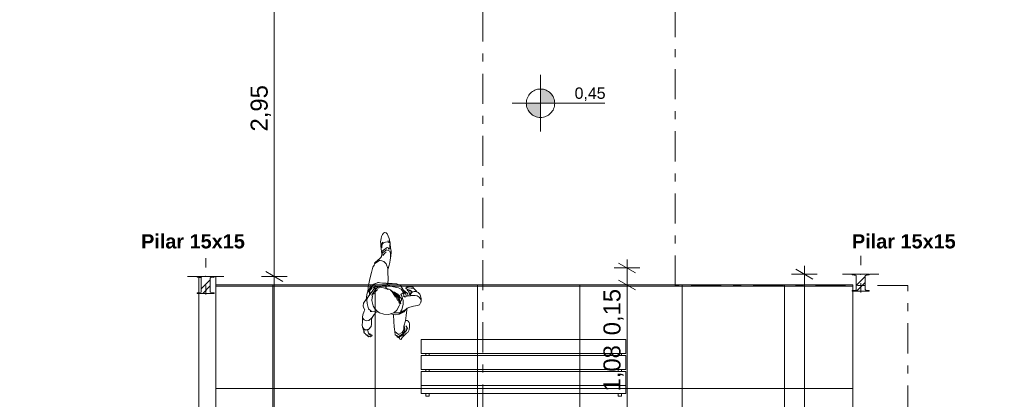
# Model space of a CAD drawing. Header units: millimetres. Extents: x -589 to 841, y -447 to 987.
# Tile 7 of 25: x 243 to 416, y 344 to 411. Entities that reach past the tile are written whole.
import ezdxf
from ezdxf.xclip import XClip

# ---------------------------------------------------------------- set-up
doc = ezdxf.new("R2010")
doc.units = ezdxf.units.MM
doc.header["$MEASUREMENT"] = 0
doc.header["$XCLIPFRAME"] = 0
doc.linetypes.add('Tracejado Duplo', pattern=[10.936111, 5.291667, -2.116667, 1.411111, -2.116667])
doc.linetypes.add('Wipeout_Contour', pattern=[1000, 0, -1000])
for name, color, linetype in [('Anotação - Geral.2D', 7, 'Continuous'), ('Cotas - Geral.2D', 7, 'Continuous'), ('Desenho 2D - Geral.2D', 7, 'Continuous'), ('Interior - Mobiliário .ARQ', 7, 'Continuous'), ('Laje.ARQ', 7, 'Continuous'), ('Marcador - Cortes e Elevações.2D', 7, 'Continuous'), ('Parede.ARQ', 7, 'Continuous'), ('Pilar.ARQ', 7, 'Continuous')]:
    doc.layers.add(name, color=color, linetype=linetype)
doc.styles.add('GENERATED_STYLE_1', font='txt')
doc.styles.add('GENERATED_STYLE_2', font='txt')
pattern_1 = [(45, (-612.9804, 435.6334), (-1.5909903, 1.5909903), []), (45, (-613.5108, 436.1638), (-1.5909903, 1.5909903), [])]

# ---------------------------------------------------------------- blocks, each defined once
blk = doc.blocks.new('Desenho_1_1', base_point=(-612.98, 435.63))
at = {"layer": 'Cotas - Geral.2D', "linetype": 'Continuous', "lineweight": 0}
for points in [[(334.12, 395.86), (336.62, 395.86), (336.43, 396.82), (335.89, 397.63), (335.08, 398.17), (334.12, 398.36)], [(334.12, 395.86), (331.62, 395.86), (331.81, 394.91), (332.35, 394.1), (333.17, 393.55), (334.12, 393.36)]]:
    blk.add_hatch(color=7, dxfattribs=at).paths.add_polyline_path(points)
at = {"layer": 'Laje.ARQ', "linetype": 'Continuous', "lineweight": 0}
h = blk.add_hatch(dxfattribs=at)
h.set_pattern_fill('Grelha_90x90_0001', color=83, style=0, pattern_type=2)
h.set_pattern_definition([(0, (-612.98, 435.633), (0, 18), []), (90, (-612.98, 435.633), (-18, 0), [])])
h.paths.add_polyline_path([(277.05, 363.88), (277.05, 110.36), (297.05, 110.36), (366.05, 110.36), (389.07, 110.36), (389.07, 219.36), (389.07, 270.36), (389.07, 339.36), (389.07, 363.88)])
h.paths.add_polyline_path([(297.05, 339.36), (366.05, 339.36), (366.05, 270.36), (297.05, 270.36)], flags=0)
h.paths.add_polyline_path([(366.05, 147.36), (297.05, 147.36), (297.05, 219.36), (366.05, 219.36)], flags=0)
at = {"layer": 'Cotas - Geral.2D', "color": 7, "linetype": 'Continuous', "lineweight": 0}
for p, q in [((287.3, 365.38), (287.3, 424.38)), ((334.12, 390.86), (334.12, 400.86)), ((329.12, 395.86), (345.44, 395.86)), ((350.84, 366.01), (347.84, 367.74)), ((349.34, 366.88), (349.34, 368.34)), ((380.53, 365.78), (380.53, 367.24)), ((289.55, 365.38), (285.05, 365.38)), ((285.8, 366.24), (288.8, 364.51)), ((287.3, 306.38), (287.3, 365.38)), ((351.59, 366.88), (347.09, 366.88)), ((349.34, 363.88), (349.34, 366.88)), ((382.78, 365.78), (378.28, 365.78)), ((382.03, 364.91), (379.03, 366.64)), ((380.53, 289.78), (380.53, 365.78)), ((351.59, 363.88), (347.09, 363.88)), ((347.84, 364.74), (350.84, 363.01)), ((349.34, 342.36), (349.34, 363.88))]:
    blk.add_line(p, q, dxfattribs=at)
blk.add_circle((334.12, 395.86), 2.5, dxfattribs=at)
at = {"layer": 'Interior - Mobiliário .ARQ', "color": 7, "linetype": 'Continuous', "lineweight": 0}
for p, q in [((306.17, 372.41), (306.08, 372.04)), ((306.21, 372.54), (306.17, 372.41)), ((306.34, 372.78), (306.21, 372.54)), ((306.52, 373.02), (306.34, 372.78)), ((306.69, 373.11), (306.52, 373.02)), ((306.99, 373.03), (306.69, 373.11)), ((307.16, 372.85), (306.99, 373.03)), ((307.53, 372.04), (307.16, 372.85)), ((306.08, 372.04), (306.01, 371.49)), ((306.01, 371.49), (306.02, 371.1)), ((306.02, 371.1), (306.04, 370.72)), ((306.04, 370.72), (306.1, 370.22)), ((306.28, 371.31), (306.19, 371.12)), ((306.2, 370.44), (306.19, 371.12)), ((306.26, 370.94), (306.2, 370.7)), ((306.33, 371.12), (306.26, 370.94)), ((306.41, 371.42), (306.28, 371.31)), ((306.53, 371.31), (306.33, 371.12)), ((306.84, 371.44), (306.53, 371.31)), ((307.22, 371.47), (306.84, 371.44)), ((307.55, 371.27), (307.22, 371.47)), ((307.44, 371.56), (307.28, 371.63)), ((307.55, 371.27), (307.44, 371.56)), ((307.59, 371.74), (307.53, 372.04)), ((307.65, 371.47), (307.59, 371.74)), ((307.6, 371.01), (307.59, 370.86)), ((307.64, 370.35), (307.6, 371.01)), ((307.66, 371.34), (307.65, 371.47)), ((307.7, 371.08), (307.66, 371.34)), ((307.74, 370.49), (307.7, 371.08)), ((306.16, 368.88), (305.97, 368.68)), ((306.1, 370.22), (306.16, 369.77)), ((306.24, 369.3), (306.15, 368.8)), ((306.16, 369.77), (306.24, 369.29)), ((306.24, 369.29), (306.16, 368.88)), ((306.25, 369.18), (306.19, 369.68)), ((306.26, 369.14), (306.19, 369.68)), ((306.21, 369.03), (306.2, 368.98)), ((306.21, 369.03), (306.2, 368.98)), ((306.3, 369.81), (306.22, 369.17)), ((306.3, 369.81), (306.23, 369.22)), ((306.26, 369.14), (306.23, 369.35)), ((306.24, 369.17), (306.23, 369.22)), ((306.24, 369.17), (306.23, 369.22)), ((306.24, 369.17), (306.23, 369.22)), ((306.31, 369.54), (306.24, 369.3)), ((306.26, 369.28), (306.24, 369.18)), ((306.31, 369.54), (306.28, 369.39)), ((307.16, 370.45), (306.3, 369.81)), ((307.03, 370.08), (306.31, 369.54)), ((306.56, 369.22), (306.4, 369.08)), ((306.81, 369.54), (306.53, 369.25)), ((306.95, 369.68), (306.81, 369.54)), ((306.95, 369.68), (306.88, 369.6)), ((307.62, 369.84), (307.03, 370.08)), ((307.77, 370.23), (307.16, 370.45)), ((307.42, 370.24), (307.31, 370.23)), ((307.51, 370.15), (307.42, 370.24)), ((307.76, 369.45), (307.62, 369.84)), ((307.64, 370.35), (307.64, 370.3)), ((307.69, 368.3), (307.82, 368.96)), ((307.74, 370.24), (307.74, 370.49)), ((307.77, 370.23), (307.74, 370.24)), ((307.76, 368.84), (307.74, 368.67)), ((307.76, 368.84), (307.75, 368.79)), ((307.76, 369.45), (307.76, 368.84)), ((307.86, 369.69), (307.77, 370.23)), ((307.82, 368.96), (307.86, 369.69)), ((304.86, 367.36), (304.66, 367)), ((304.86, 367.36), (304.81, 367.18)), ((304.94, 367.61), (304.86, 367.36)), ((304.92, 367.45), (304.86, 367.36)), ((304.92, 367.45), (304.9, 367.4)), ((305.89, 368.25), (304.94, 367.61)), ((305.01, 367.81), (304.94, 367.61)), ((305.14, 367.93), (305.01, 367.81)), ((305.45, 368.19), (305.14, 367.93)), ((305.97, 368.68), (305.45, 368.19)), ((306.57, 368.04), (305.89, 368.25)), ((306.98, 367.61), (306.57, 368.04)), ((307.28, 366.76), (306.98, 367.61)), ((307.29, 366.63), (307.5, 367.34)), ((307.5, 367.34), (307.6, 367.85)), ((307.6, 367.85), (307.69, 368.3)), ((307.74, 368.69), (307.73, 368.64)), ((304.4, 366.06), (304.12, 364.95)), ((304.66, 367), (304.4, 366.06)), ((307.28, 366.76), (307.27, 366.71)), ((307.3, 366.14), (307.29, 366.63)), ((307.33, 364.9), (307.3, 366.14)), ((303.83, 363.61), (303.79, 363.18)), ((303.97, 364.35), (303.83, 363.61)), ((304.12, 364.95), (303.97, 364.35)), ((304.28, 363.85), (303.98, 363.11)), ((304.86, 364.01), (304.23, 363.34)), ((305.09, 364.15), (304.28, 363.85)), ((305.55, 364.29), (304.86, 364.01)), ((305.51, 363.64), (305.06, 363.58)), ((305.24, 364.2), (305.19, 364.19)), ((305.61, 363.66), (305.38, 363.44)), ((305.52, 364.31), (305.48, 364.29)), ((306.31, 364.22), (305.55, 364.29)), ((305.65, 363.65), (305.61, 363.66)), ((305.88, 364.28), (305.62, 364.32)), ((305.72, 363.62), (305.65, 363.65)), ((305.78, 363.65), (305.73, 363.64)), ((305.84, 363.6), (305.78, 363.65)), ((305.96, 363.7), (305.81, 363.68)), ((306.84, 363.82), (305.96, 363.7)), ((306.97, 364.2), (306.31, 364.22)), ((306.91, 363.7), (306.84, 363.82)), ((306.91, 363.7), (306.91, 363.54)), ((307.1, 363.74), (306.93, 363.55)), ((307.08, 364.13), (306.97, 364.2)), ((307.15, 364.09), (307.08, 364.13)), ((307.11, 364), (307.1, 364.01)), ((307.22, 364), (307.1, 364.01)), ((307.29, 363.67), (307.1, 363.74)), ((307.26, 364.12), (307.21, 364)), ((307.26, 364.12), (307.22, 364)), ((307.26, 364.12), (307.22, 364)), ((307.26, 364.12), (307.24, 364.09)), ((307.4, 364.17), (307.26, 364.12)), ((307.27, 364.13), (307.33, 364.9)), ((307.29, 364.23), (307.27, 364.13)), ((308.06, 364.13), (307.27, 364.13)), ((307.37, 363.79), (307.29, 363.67)), ((308.24, 363.57), (307.37, 363.79)), ((308.83, 364.1), (308.06, 364.13)), ((309.47, 363.76), (308.83, 364.1)), ((309.99, 363.02), (309.47, 363.76)), ((311, 363.63), (310.65, 363.53)), ((311.65, 363.5), (311, 363.63)), ((303.62, 362.41), (303.54, 361.8)), ((303.92, 361.99), (303.6, 361.26)), ((303.92, 361.99), (303.61, 361.57)), ((303.78, 362.79), (303.62, 362.41)), ((304.23, 363.34), (303.73, 362.73)), ((303.96, 362.72), (303.73, 362.73)), ((303.79, 363.18), (303.78, 362.79)), ((304.52, 362.73), (303.92, 361.99)), ((304.02, 362.06), (303.92, 361.99)), ((304.46, 363.31), (303.96, 362.72)), ((304.06, 362.63), (303.96, 362.72)), ((304.07, 362.2), (303.96, 362.72)), ((304.22, 362.43), (303.96, 362.72)), ((305.06, 363.58), (304.46, 363.31)), ((304.6, 362.27), (304.46, 362.06)), ((304.6, 361.87), (304.46, 362.06)), ((305.06, 363.58), (304.52, 362.73)), ((304.81, 362.69), (304.57, 362.3)), ((304.62, 362.25), (304.57, 362.3)), ((304.66, 361.97), (304.6, 361.87)), ((304.72, 362.41), (304.62, 362.25)), ((304.87, 362.72), (304.68, 362.32)), ((304.79, 362.24), (304.68, 362.32)), ((304.85, 362.45), (304.79, 362.24)), ((305, 363), (304.81, 362.69)), ((305.05, 362.95), (304.87, 362.72)), ((305.06, 363.58), (304.93, 363.33)), ((305.05, 362.66), (304.96, 362.57)), ((305.02, 362.61), (304.96, 362.57)), ((305.38, 363.44), (305, 363)), ((305.27, 363.24), (305.05, 362.95)), ((305.13, 362.76), (305.05, 362.66)), ((305.25, 362.9), (305.13, 362.76)), ((305.47, 363), (305.25, 362.9)), ((305.38, 363.31), (305.27, 363.24)), ((305.51, 363.37), (305.38, 363.31)), ((305.54, 363.03), (305.47, 363)), ((305.54, 363.03), (305.49, 363)), ((305.74, 363.36), (305.51, 363.37)), ((305.74, 363.36), (305.57, 363.34)), ((305.83, 363.52), (305.81, 363.54)), ((306.07, 363.46), (305.81, 363.54)), ((305.92, 363.49), (305.83, 363.52)), ((306.1, 363.48), (305.83, 363.52)), ((306.07, 363.46), (305.83, 363.52)), ((305.92, 363.49), (305.84, 363.6)), ((306.52, 363.37), (306.1, 363.48)), ((306.68, 363.32), (306.52, 363.37)), ((306.8, 363.3), (306.68, 363.32)), ((306.89, 363.38), (306.8, 363.3)), ((306.89, 363.38), (306.8, 363.3)), ((306.87, 363.36), (306.8, 363.3)), ((306.99, 363.24), (306.8, 363.3)), ((306.89, 363.38), (306.87, 363.36)), ((306.95, 363.38), (306.89, 363.38)), ((306.93, 363.55), (306.91, 363.54)), ((306.95, 363.44), (306.93, 363.55)), ((306.98, 363.23), (306.93, 363.23)), ((307, 363.37), (306.95, 363.38)), ((307.14, 363.21), (306.99, 363.24)), ((307.03, 363.35), (307, 363.37)), ((307.09, 363.28), (307.03, 363.35)), ((307.14, 363.2), (307.09, 363.28)), ((307.14, 363.21), (307.09, 363.21)), ((307.16, 363.19), (307.1, 363.21)), ((307.21, 363.17), (307.1, 363.21)), ((307.21, 363.17), (307.14, 363.21)), ((307.43, 363.14), (307.16, 363.19)), ((307.21, 363.17), (307.16, 363.19)), ((307.23, 363.15), (307.16, 363.19)), ((307.26, 363.13), (307.21, 363.17)), ((307.27, 363.11), (307.23, 363.15)), ((307.43, 363.14), (307.24, 363.16)), ((307.49, 363.15), (307.24, 363.16)), ((307.27, 363.11), (307.26, 363.13)), ((307.72, 363.01), (307.49, 363.15)), ((308.05, 362.66), (307.72, 363.01)), ((308.04, 362.79), (307.73, 362.98)), ((308.03, 362.67), (307.73, 362.98)), ((308.65, 361.97), (308.03, 362.75)), ((308.64, 362.07), (308.03, 362.75)), ((308.6, 361.72), (308.03, 362.67)), ((308.67, 361.96), (308.04, 362.79)), ((308.6, 361.72), (308.05, 362.66)), ((308.17, 362.7), (308.07, 362.73)), ((308.77, 362.24), (308.17, 362.7)), ((308.44, 362.6), (308.23, 362.63)), ((309.12, 363.36), (308.24, 363.57)), ((308.64, 362.07), (308.32, 362.41)), ((308.86, 362.33), (308.44, 362.6)), ((308.74, 362.26), (308.49, 362.41)), ((308.96, 361.16), (308.65, 361.97)), ((308.96, 361.16), (308.67, 361.96)), ((309.16, 361.29), (308.74, 362.26)), ((309.2, 361.25), (308.77, 362.24)), ((308.99, 362.34), (308.85, 362.34)), ((309.27, 361.62), (308.86, 362.33)), ((309.16, 361.99), (308.95, 362.15)), ((309.19, 362.07), (308.96, 362.19)), ((309.06, 362.25), (308.99, 362.34)), ((309.15, 362.09), (309.06, 362.25)), ((309.16, 361.99), (309.06, 362.06)), ((309.16, 361.99), (309.06, 362.05)), ((309.62, 363.12), (309.12, 363.36)), ((309.35, 361.81), (309.16, 361.99)), ((309.31, 361.95), (309.19, 362.07)), ((309.44, 361.71), (309.31, 361.95)), ((310.05, 362.54), (309.55, 362.23)), ((309.74, 361.89), (309.55, 362.23)), ((310.05, 362.54), (309.62, 363.12)), ((309.97, 361.14), (309.74, 361.89)), ((310.05, 362.54), (309.95, 362.49)), ((310.08, 362.89), (309.99, 363.02)), ((310.37, 362.41), (309.99, 363.02)), ((310.1, 361.83), (310, 361.9)), ((310.37, 362.41), (310.05, 362.54)), ((310.1, 361.83), (310.05, 362.54)), ((310.61, 362.51), (310.08, 362.89)), ((310.29, 361.75), (310.09, 361.88)), ((310.42, 361.78), (310.11, 361.89)), ((310.37, 362.41), (310.12, 362.31)), ((310.37, 362.41), (310.12, 362.31)), ((310.42, 361.78), (310.12, 361.9)), ((310.49, 362.03), (310.37, 362.41)), ((310.46, 363.38), (310.45, 363.33)), ((310.45, 363.33), (310.71, 363.11)), ((310.57, 363.45), (310.46, 363.38)), ((310.49, 361.83), (310.49, 362.03)), ((311.31, 362), (310.49, 361.93)), ((310.69, 361.94), (310.49, 361.95)), ((310.69, 361.94), (310.49, 361.93)), ((310.52, 362), (310.51, 362.05)), ((310.63, 363.44), (310.57, 363.45)), ((310.65, 363.53), (310.6, 363.5)), ((310.6, 363.5), (310.63, 363.44)), ((310.71, 362.39), (310.61, 362.51)), ((310.89, 363.38), (310.62, 363.45)), ((310.71, 363), (310.69, 362.97)), ((310.69, 362.97), (310.75, 362.85)), ((310.71, 363.11), (310.82, 363.07)), ((310.82, 363.07), (310.71, 363)), ((310.79, 362.17), (310.71, 362.39)), ((310.75, 362.85), (311.12, 362.95)), ((310.81, 361.96), (310.79, 362.17)), ((311.02, 362.98), (310.81, 363.06)), ((311.28, 361.99), (310.81, 361.96)), ((311.36, 363.33), (310.89, 363.38)), ((310.92, 362.72), (310.9, 362.69)), ((310.9, 362.69), (310.96, 362.56)), ((311.24, 362.88), (310.92, 362.72)), ((310.96, 362.56), (311.36, 362.66)), ((311.12, 362.95), (311.02, 362.98)), ((311.09, 362.38), (311.05, 362.36)), ((311.05, 362.36), (311.1, 362.22)), ((311.45, 362.49), (311.09, 362.38)), ((311.1, 362.22), (311.28, 362.22)), ((311.12, 362.95), (311.24, 362.88)), ((311.18, 362.95), (311.13, 362.95)), ((311.51, 362.72), (311.23, 362.88)), ((311.53, 362.62), (311.28, 362.25)), ((311.28, 361.96), (311.28, 362.25)), ((311.28, 362.22), (311.28, 361.99)), ((312.05, 362.05), (311.31, 362)), ((311.86, 363.26), (311.36, 363.33)), ((311.36, 362.66), (311.52, 362.6)), ((311.46, 362.62), (311.36, 362.66)), ((311.46, 362.48), (311.41, 362.48)), ((311.46, 362.48), (311.41, 362.48)), ((311.52, 362.6), (311.45, 362.49)), ((311.55, 362.67), (311.51, 362.72)), ((311.9, 362.75), (311.53, 362.62)), ((311.86, 363.26), (311.65, 363.5)), ((312.23, 362.85), (311.86, 363.26)), ((312.21, 362.74), (311.9, 362.75)), ((312.05, 362.05), (311.95, 362.02)), ((312.05, 362.05), (311.96, 362.02)), ((312.4, 361.95), (312.05, 362.05)), ((312.58, 362.57), (312.21, 362.74)), ((312.35, 362.67), (312.23, 362.85)), ((312.58, 362.57), (312.35, 362.67)), ((312.78, 361.73), (312.4, 361.95)), ((312.89, 362.26), (312.58, 362.57)), ((312.99, 361.98), (312.89, 362.26)), ((313.08, 361.69), (312.99, 361.98)), ((302.99, 360.67), (302.91, 360.21)), ((302.91, 360.21), (302.97, 359.92)), ((303.51, 361.43), (302.99, 360.67)), ((303.61, 361.57), (303.44, 361.34)), ((303.54, 361.8), (303.51, 361.43)), ((303.65, 360.63), (303.6, 361.26)), ((303.89, 359.69), (303.65, 360.63)), ((304.51, 361.74), (304.43, 361.17)), ((304.51, 361.68), (304.43, 361.17)), ((304.47, 361.32), (304.43, 361.17)), ((304.67, 360.23), (304.43, 361.17)), ((304.55, 361.85), (304.51, 361.74)), ((304.57, 361.83), (304.51, 361.68)), ((304.55, 361.8), (304.51, 361.74)), ((304.71, 360.18), (304.67, 360.23)), ((304.75, 360.08), (304.67, 360.23)), ((304.7, 360.18), (304.67, 360.23)), ((309.27, 360.22), (308.86, 359.46)), ((309.29, 360.69), (309.16, 361.29)), ((309.32, 360.71), (309.2, 361.25)), ((309.44, 361.03), (309.27, 361.62)), ((309.43, 360.58), (309.27, 360.22)), ((309.32, 360.71), (309.29, 360.69)), ((309.35, 361.81), (309.3, 361.85)), ((309.4, 361.75), (309.33, 361.84)), ((309.35, 361.81), (309.33, 361.84)), ((309.54, 360.63), (309.33, 360.61)), ((309.37, 360.62), (309.33, 360.61)), ((309.66, 361.5), (309.35, 361.81)), ((309.49, 360.75), (309.44, 361.03)), ((309.55, 360.69), (309.46, 360.9)), ((309.49, 360.75), (309.46, 360.9)), ((309.54, 361.08), (309.49, 360.82)), ((309.66, 361.5), (309.52, 361.62)), ((309.66, 361.16), (309.54, 361.08)), ((309.55, 360.66), (309.54, 360.63)), ((309.55, 360.66), (309.55, 360.69)), ((309.66, 361.5), (309.56, 361.57)), ((309.66, 361.16), (309.66, 361.5)), ((309.97, 360.5), (309.72, 359.52)), ((309.97, 361.14), (309.97, 360.5)), ((310.29, 361.75), (310.13, 361.83)), ((311.76, 360.13), (312.48, 360.24)), ((312.48, 360.24), (312.82, 360.38)), ((313.11, 361.29), (312.78, 361.73)), ((312.82, 360.38), (313.15, 360.98)), ((313.11, 361.29), (313.07, 360.78)), ((313.14, 361.49), (313.08, 361.69)), ((313.15, 360.98), (313.14, 361.49)), ((302.85, 358.63), (302.83, 358.2)), ((303.11, 359.25), (302.85, 358.63)), ((302.97, 359.92), (303.24, 359.52)), ((303.24, 359.52), (303.11, 359.25)), ((304.29, 359.35), (303.89, 359.69)), ((304.32, 359.23), (304.17, 359.22)), ((304.37, 359.21), (304.29, 359.35)), ((305.16, 359.13), (304.37, 359.21)), ((304.5, 358.14), (304.84, 358.69)), ((305.21, 359.44), (304.75, 360.08)), ((305.09, 359.5), (304.76, 360.07)), ((304.84, 358.69), (305.14, 359.06)), ((305.65, 359.09), (305.09, 359.5)), ((305.21, 359.44), (305.1, 359.59)), ((305.14, 359.06), (305.16, 359.13)), ((305.16, 359.13), (305.65, 359.09)), ((305.65, 359.09), (305.79, 358.99)), ((305.79, 358.99), (306.54, 358.72)), ((306.54, 358.72), (307.44, 358.7)), ((307.44, 358.7), (307.75, 358.79)), ((308.3, 358.95), (307.75, 358.79)), ((307.75, 358.79), (308.27, 358.69)), ((308.59, 358.65), (308.27, 358.7)), ((308.27, 358.69), (308.35, 357.4)), ((308.86, 359.46), (308.3, 358.95)), ((309.37, 358.99), (308.31, 358.96)), ((309.25, 358.77), (308.59, 358.65)), ((309.9, 359.25), (309.25, 358.77)), ((309.65, 359.16), (309.25, 358.77)), ((309.33, 358.85), (309.29, 358.82)), ((310.17, 359.17), (309.3, 358.74)), ((309.66, 359.21), (309.37, 358.99)), ((310.3, 359.45), (309.43, 358.91)), ((309.51, 358.99), (309.46, 358.95)), ((309.72, 359.52), (309.49, 359.2)), ((309.66, 359.21), (309.49, 359.2)), ((309.65, 359.09), (309.6, 359.06)), ((309.87, 359.29), (309.66, 359.21)), ((309.7, 359.24), (309.66, 359.21)), ((309.86, 359.19), (309.82, 359.16)), ((309.88, 359.19), (309.83, 359.16)), ((310.29, 359.53), (309.87, 359.29)), ((310.3, 359.45), (310.06, 359.31)), ((310.33, 359.46), (310.08, 359.31)), ((310.46, 359.54), (310.17, 359.17)), ((310.5, 359.62), (310.29, 359.53)), ((310.36, 359.51), (310.33, 359.46)), ((310.35, 357.6), (310.5, 358.49)), ((310.68, 359.79), (310.5, 359.62)), ((310.5, 358.49), (310.63, 359.5)), ((310.63, 359.5), (310.69, 359.79)), ((310.69, 359.79), (311.13, 359.98)), ((311.13, 359.98), (311.76, 360.13)), ((302.79, 357.33), (302.78, 356.87)), ((302.78, 356.87), (302.8, 356.43)), ((302.83, 358.2), (302.79, 357.33)), ((303.13, 357.74), (302.84, 358.12)), ((303.54, 357.55), (303.13, 357.74)), ((303.94, 357.62), (303.54, 357.55)), ((304.43, 358.07), (303.94, 357.62)), ((304.32, 356.56), (304.39, 356.97)), ((304.39, 356.97), (304.4, 357.78)), ((304.4, 357.78), (304.5, 358.14)), ((304.5, 358.14), (304.43, 358.07)), ((308.35, 357.4), (308.39, 356.55)), ((310.1, 356.66), (310.09, 356.71)), ((310.35, 357.6), (310.1, 356.66)), ((310.1, 356.71), (310.1, 356.66)), ((310.4, 357.63), (310.35, 357.6)), ((310.7, 357.62), (310.4, 357.63)), ((310.87, 357.5), (310.7, 357.62)), ((311, 357.25), (310.87, 357.5)), ((311.07, 357.02), (311, 357.25)), ((311.07, 356.84), (311.07, 357.02)), ((311.07, 356.5), (311.07, 356.84)), ((302.8, 356.43), (302.86, 356.37)), ((303.12, 356.1), (302.8, 356.43)), ((302.86, 356.38), (302.86, 356.33)), ((302.86, 356.37), (302.92, 356.23)), ((303.02, 356.05), (302.86, 356.33)), ((302.92, 356.23), (302.93, 356.03)), ((302.93, 356.03), (303.04, 355.79)), ((303.4, 355.93), (303.02, 356.05)), ((303.07, 355.92), (303.04, 356.02)), ((303.04, 355.79), (303.07, 355.58)), ((303.14, 355.7), (303.07, 355.92)), ((303.07, 355.58), (303.17, 355.39)), ((303.14, 355.7), (303.11, 355.8)), ((303.5, 355.99), (303.12, 356.1)), ((303.17, 355.39), (303.32, 355.28)), ((303.32, 355.28), (303.41, 355.17)), ((303.65, 355.98), (303.4, 355.93)), ((303.41, 355.17), (303.92, 354.75)), ((303.56, 355.13), (303.41, 355.17)), ((303.51, 355.97), (303.46, 355.96)), ((303.7, 356.03), (303.5, 355.99)), ((303.71, 355.01), (303.56, 355.13)), ((303.75, 356.07), (303.65, 355.98)), ((303.67, 356), (303.71, 356.04)), ((303.81, 355.64), (303.67, 356)), ((303.71, 356.04), (303.89, 356.07)), ((304.07, 354.82), (303.71, 355.01)), ((303.9, 355.32), (303.81, 355.64)), ((303.89, 356.07), (304.32, 356.56)), ((304.16, 355.31), (303.9, 355.32)), ((303.92, 355.25), (303.9, 355.32)), ((304.2, 355.06), (303.92, 355.25)), ((304.12, 355.11), (304.2, 355.14)), ((304.26, 355.11), (304.12, 355.11)), ((304.23, 355.19), (304.16, 355.31)), ((304.3, 355.07), (304.16, 355.06)), ((304.2, 355.14), (304.23, 355.19)), ((304.29, 355.07), (304.26, 355.11)), ((304.38, 355.08), (304.29, 355.07)), ((304.5, 354.98), (304.38, 355.08)), ((304.47, 354.91), (304.5, 354.98)), ((308.39, 356.55), (308.43, 356.07)), ((308.43, 356.07), (308.48, 355.7)), ((308.49, 355.75), (308.48, 355.7)), ((308.48, 355.7), (308.55, 355.12)), ((309.14, 355.15), (308.48, 355.7)), ((308.55, 355.12), (308.76, 355)), ((308.76, 355), (308.77, 354.99)), ((308.77, 354.99), (308.92, 354.69)), ((309.27, 354.7), (308.77, 354.99)), ((309.79, 355.52), (309.14, 355.15)), ((309.71, 355.2), (309.27, 354.7)), ((309.77, 355.19), (309.27, 354.7)), ((309.94, 355.07), (309.27, 354.7)), ((309.33, 354.96), (309.29, 354.98)), ((309.77, 355.19), (309.33, 354.96)), ((310.06, 355.59), (309.77, 355.19)), ((310.08, 355.96), (309.79, 355.52)), ((309.87, 354.71), (310.26, 355.1)), ((310.06, 355.59), (309.93, 355.44)), ((310.19, 355.59), (309.94, 355.07)), ((310.06, 355.59), (310.01, 355.61)), ((310.32, 355.61), (310.06, 355.59)), ((310.1, 356.66), (310.07, 356.27)), ((310.07, 356.42), (310.07, 356.27)), ((310.12, 356.67), (310.08, 355.96)), ((310.28, 356.13), (310.13, 356.67)), ((310.28, 356.13), (310.19, 355.59)), ((310.32, 355.61), (310.2, 355.47)), ((310.28, 356.13), (310.23, 356.18)), ((310.28, 356.13), (310.24, 356.18)), ((310.28, 356.13), (310.24, 356.18)), ((310.26, 355.1), (310.4, 355.24)), ((310.32, 355.61), (310.27, 355.57)), ((310.5, 355.81), (310.32, 355.61)), ((310.5, 355.81), (310.4, 355.67)), ((310.4, 355.24), (310.58, 355.38)), ((310.59, 356.45), (310.45, 356.67)), ((310.69, 356.39), (310.45, 356.67)), ((310.61, 356.12), (310.5, 355.81)), ((310.54, 355.87), (310.5, 355.81)), ((310.61, 356.29), (310.54, 355.87)), ((310.72, 356.24), (310.54, 355.87)), ((310.61, 356.12), (310.54, 355.87)), ((310.58, 355.38), (310.78, 355.54)), ((310.61, 356.29), (310.59, 356.45)), ((310.72, 356.24), (310.69, 356.39)), ((310.78, 355.54), (310.9, 355.75)), ((310.9, 355.75), (311, 356)), ((311, 356), (311.07, 356.5)), ((303.92, 354.75), (304.07, 354.82)), ((304.07, 354.82), (304.17, 354.77)), ((304.17, 354.77), (304.47, 354.91)), ((308.92, 354.69), (309.13, 354.64)), ((309.13, 354.64), (309.3, 354.51)), ((309.3, 354.51), (309.41, 354.32)), ((309.41, 354.32), (309.53, 354.29)), ((309.53, 354.29), (309.63, 354.37)), ((309.63, 354.37), (309.72, 354.5)), ((309.72, 354.5), (309.77, 354.65)), ((309.77, 354.65), (309.87, 354.71)), ((313.15, 351.83), (313.15, 354.29)), ((313.15, 354.29), (349.15, 354.29)), ((349.15, 354.29), (349.15, 351.83)), ((349.15, 351.83), (313.15, 351.83)), ((313.95, 351.83), (314.55, 351.83)), ((313.95, 351.48), (313.95, 351.83)), ((314.55, 351.83), (314.55, 351.48)), ((347.75, 351.83), (348.35, 351.83)), ((347.75, 351.48), (347.75, 351.83)), ((348.35, 351.83), (348.35, 351.48)), ((313.15, 349.02), (313.15, 351.48)), ((313.15, 351.48), (349.15, 351.48)), ((314.55, 351.48), (313.95, 351.48)), ((348.35, 351.48), (347.75, 351.48)), ((349.15, 351.48), (349.15, 349.02)), ((349.15, 349.02), (313.15, 349.02)), ((313.15, 346.2), (313.15, 348.66)), ((313.15, 348.66), (349.15, 348.66)), ((313.95, 349.02), (314.55, 349.02)), ((313.95, 348.66), (313.95, 349.02)), ((314.55, 348.66), (313.95, 348.66)), ((314.55, 349.02), (314.55, 348.66)), ((347.75, 349.02), (348.35, 349.02)), ((347.75, 348.66), (347.75, 349.02)), ((348.35, 348.66), (347.75, 348.66)), ((348.35, 349.02), (348.35, 348.66)), ((349.15, 348.66), (349.15, 346.2)), ((349.15, 346.2), (313.15, 346.2)), ((313.15, 346.17), (349.15, 346.17)), ((313.15, 344.81), (313.15, 346.17)), ((349.15, 344.81), (313.15, 344.81)), ((313.95, 346.2), (314.55, 346.2)), ((313.95, 346.17), (313.95, 346.2)), ((314.55, 346.17), (313.95, 346.17)), ((313.95, 344.29), (313.95, 344.81)), ((313.95, 344.81), (314.55, 344.81)), ((314.55, 346.2), (314.55, 346.17)), ((314.55, 344.81), (314.55, 344.29)), ((347.75, 346.2), (348.35, 346.2)), ((347.75, 346.17), (347.75, 346.2)), ((348.35, 346.17), (347.75, 346.17)), ((347.75, 344.81), (348.35, 344.81)), ((347.75, 344.29), (347.75, 344.81)), ((348.35, 346.2), (348.35, 346.17)), ((348.35, 344.81), (348.35, 344.29)), ((349.15, 346.17), (349.15, 344.81)), ((314.55, 344.29), (313.95, 344.29)), ((348.35, 344.29), (347.75, 344.29))]:
    blk.add_line(p, q, dxfattribs=at)
at = {"layer": 'Laje.ARQ', "color": 83, "linetype": 'Continuous', "lineweight": 0, "flags": 128}
blk.add_lwpolyline([(58.04, 796.4), (58.04, 83.48), (58.04, 51.62), (277.04, 51.62), (277.04, 135.62), (277.04, 363.88), (389.06, 363.88), (389.06, 196.46), (428.07, 196.46), (428.07, 381.4), (428.07, 687.4)], dxfattribs=at)
blk.add_lwpolyline([(277.05, 363.88), (277.05, 110.36), (297.05, 110.36), (366.05, 110.36), (389.07, 110.36), (389.07, 219.36), (389.07, 270.36), (389.07, 339.36), (389.07, 363.88)], close=True, dxfattribs=at)
at = {"layer": 'Marcador - Cortes e Elevações.2D', "color": 7, "linetype": 'Tracejado Duplo', "lineweight": 0}
for p, q in [((357.81, 363.76), (357.81, 963.83)), ((323.96, 78.62), (323.96, 916.25)), ((398.7, 34.7), (398.7, 363.76))]:
    blk.add_line(p, q, dxfattribs=at)
at = {"layer": 'Pilar.ARQ', "color": 7, "linetype": 'Continuous', "lineweight": 0}
for p, q in [((390.44, 367.38), (390.44, 368.98)), ((275.26, 366.98), (275.26, 368.58))]:
    blk.add_line(p, q, dxfattribs=at)
at = {"layer": 'Anotação - Geral.2D', "color": 7, "linetype": 'Continuous', "lineweight": 0, "char_height": 2.5, "attachment_point": 2, "style": 'GENERATED_STYLE_2'}
for insert in [(273, 372.81), (398.01, 372.81)]:
    blk.add_mtext('\\A1;{\\pqc;\\fArial|b1|i0|c0|p38;Pilar 15x15}', dxfattribs=dict(at, insert=insert))
at = {"layer": 'Cotas - Geral.2D', "color": 7, "linetype": 'Continuous', "lineweight": 0, "char_height": 3, "width": 7.9817, "attachment_point": 7, "rotation": 90, "style": 'GENERATED_STYLE_1'}
for s, insert in [('\\A1;{\\pql;\\fArial|b0|i0|c0|p38;2,95}', (286.7, 390.89)), ('\\A1;{\\pql;\\fArial|b0|i0|c0|p38;0,15}', (348.74, 355.03)), ('\\A1;{\\pql;\\fArial|b0|i0|c0|p38;1,08}', (348.74, 345.14))]:
    blk.add_mtext(s, dxfattribs=dict(at, insert=insert))
at = {"layer": 'Cotas - Geral.2D', "color": 7, "linetype": 'Continuous', "lineweight": 0, "insert": (340.12, 396.26), "char_height": 2, "width": 5.3212, "attachment_point": 7, "style": 'GENERATED_STYLE_1'}
blk.add_mtext('\\A1;{\\pql;\\fArial|b0|i0|c0|p38;0,45}', dxfattribs=at)
at = {"color": 254, "linetype": 'Wipeout_Contour', "lineweight": 0, "ltscale": 31140.892799}
blk.add_wipeout([(274.05, 166.48), (277.05, 163.48), (277.05, 365.38), (276.76, 365.38), (276.76, 365.33), (276.74, 365.27), (276.69, 365.25), (276.12, 365.17), (276.07, 365.14), (276.05, 365.09), (276.05, 362.66), (276.07, 362.61), (276.12, 362.59), (276.69, 362.51), (276.74, 362.48), (276.76, 362.43), (276.76, 362.38), (276.05, 362.38), (274.46, 362.38), (274.05, 362.38), (274.05, 306.38), (274.46, 306.38), (276.05, 306.38), (276.76, 306.38), (276.76, 306.33), (276.74, 306.27), (276.69, 306.25), (276.12, 306.17), (276.07, 306.14), (276.05, 306.09), (276.05, 303.66), (276.07, 303.61), (276.12, 303.59), (276.69, 303.51), (276.74, 303.48), (276.76, 303.43), (276.76, 303.38), (276.05, 303.38), (274.46, 303.38), (274.05, 303.38), (274.05, 247.38), (274.46, 247.38), (276.05, 247.38), (276.76, 247.38), (276.76, 247.33), (276.74, 247.27), (276.69, 247.25), (276.12, 247.17), (276.07, 247.14), (276.05, 247.09), (276.05, 244.66), (276.07, 244.61), (276.12, 244.59), (276.69, 244.51), (276.74, 244.48), (276.76, 244.43), (276.76, 244.38), (276.05, 244.38), (274.46, 244.38), (274.05, 244.38), (274.05, 188.38), (274.46, 188.38), (276.05, 188.38), (276.76, 188.38), (276.76, 188.33), (276.74, 188.27), (276.69, 188.25), (276.12, 188.17), (276.07, 188.14), (276.05, 188.09), (276.05, 185.66), (276.07, 185.61), (276.12, 185.59), (276.69, 185.51), (276.74, 185.48), (276.76, 185.43), (276.76, 185.38), (276.05, 185.38), (274.46, 185.38), (274.05, 185.38)], dxfattribs=at).dxf.layer = 'Parede.ARQ'
at = {"color": 254, "linetype": 'Wipeout_Contour', "lineweight": 0, "ltscale": 17087.489142}
blk.add_wipeout([(391.94, 362.78), (391.94, 362.83), (391.92, 362.88), (391.87, 362.91), (391.3, 362.99), (391.25, 363.01), (391.23, 363.06), (391.23, 365.49), (391.25, 365.54), (391.3, 365.57), (391.87, 365.65), (391.92, 365.67), (391.94, 365.73), (391.94, 365.78), (391.23, 365.78), (389.64, 365.78), (388.94, 365.78), (388.94, 365.73), (388.95, 365.67), (389, 365.65), (389.57, 365.57), (389.62, 365.54), (389.64, 365.49), (389.64, 363.06), (389.62, 363.01), (389.57, 362.99), (389, 362.91), (388.95, 362.88), (388.94, 362.83), (388.94, 362.78), (389.64, 362.78), (391.23, 362.78)], dxfattribs=at).dxf.layer = 'Pilar.ARQ'
at = {"layer": 'Pilar.ARQ', "linetype": 'Continuous', "lineweight": 0}
h = blk.add_hatch(dxfattribs=at)
h.set_pattern_fill('Aço_0001', color=151, style=0, pattern_type=2)
h.set_pattern_definition(pattern_1)
h.paths.add_polyline_path([(391.94, 362.78), (391.94, 362.83), (391.92, 362.88), (391.87, 362.91), (391.3, 362.99), (391.25, 363.01), (391.23, 363.06), (391.23, 365.49), (391.25, 365.54), (391.3, 365.57), (391.87, 365.65), (391.92, 365.67), (391.94, 365.73), (391.94, 365.78), (391.23, 365.78), (389.64, 365.78), (388.94, 365.78), (388.94, 365.73), (388.95, 365.67), (389, 365.65), (389.57, 365.57), (389.62, 365.54), (389.64, 365.49), (389.64, 363.06), (389.62, 363.01), (389.57, 362.99), (389, 362.91), (388.95, 362.88), (388.94, 362.83), (388.94, 362.78), (389.64, 362.78), (391.23, 362.78)])
at = {"layer": 'Marcador - Cortes e Elevações.2D', "color": 7, "linetype": 'Tracejado Duplo', "lineweight": 0}
blk.add_line((398.7, 363.76), (357.81, 363.76), dxfattribs=at)
at = {"layer": 'Parede.ARQ', "color": 8, "linetype": 'Continuous', "lineweight": 0, "flags": 128}
for points in [[(277.05, 365.38), (276.76, 365.38)], [(277.05, 163.48), (277.05, 365.38)]]:
    blk.add_lwpolyline(points, dxfattribs=at)
at = {"layer": 'Pilar.ARQ', "color": 7, "linetype": 'Continuous', "lineweight": 0}
for p, q in [((388.84, 365.78), (387.24, 365.78)), ((392.04, 365.78), (393.64, 365.78)), ((390.44, 364.18), (390.44, 362.58))]:
    blk.add_line(p, q, dxfattribs=at)
at = {"layer": 'Pilar.ARQ', "color": 7, "linetype": 'Continuous', "lineweight": 0, "flags": 128}
blk.add_lwpolyline([(391.94, 362.78), (391.94, 362.83), (391.92, 362.88), (391.87, 362.91), (391.3, 362.99), (391.25, 363.01), (391.23, 363.06), (391.23, 365.49), (391.25, 365.54), (391.3, 365.57), (391.87, 365.65), (391.92, 365.67), (391.94, 365.73), (391.94, 365.78), (391.23, 365.78), (389.64, 365.78), (388.94, 365.78), (388.94, 365.73), (388.95, 365.67), (389, 365.65), (389.57, 365.57), (389.62, 365.54), (389.64, 365.49), (389.64, 363.06), (389.62, 363.01), (389.57, 362.99), (389, 362.91), (388.95, 362.88), (388.94, 362.83), (388.94, 362.78), (389.64, 362.78), (391.23, 362.78)], close=True, dxfattribs=at)
at = {"layer": 'Pilar.ARQ', "color": 7, "linetype": 'Continuous', "lineweight": 0}
blk.add_point((390.44, 365.78), dxfattribs=at)
at = {"color": 254, "linetype": 'Wipeout_Contour', "lineweight": 0, "ltscale": 3644.706389}
blk.add_wipeout([(274.05, 362.54), (274.4, 362.59), (274.44, 362.61), (274.46, 362.66), (274.46, 365.09), (274.44, 365.14), (274.4, 365.17), (274.05, 365.22)], dxfattribs=at).dxf.layer = 'Parede.ARQ'
at = {"layer": 'Parede.ARQ', "color": 8, "linetype": 'Continuous', "lineweight": 0, "flags": 128}
for points in [[(274.05, 365.22), (274.05, 362.54)], [(274.05, 362.38), (274.05, 306.38)]]:
    blk.add_lwpolyline(points, dxfattribs=at)
at = {"color": 254, "linetype": 'Wipeout_Contour', "lineweight": 0, "ltscale": 14600.383121}
blk.add_wipeout([(276.76, 362.38), (276.76, 362.43), (276.74, 362.48), (276.69, 362.51), (276.12, 362.59), (276.07, 362.61), (276.05, 362.66), (276.05, 365.09), (276.07, 365.14), (276.12, 365.17), (276.69, 365.25), (276.74, 365.27), (276.76, 365.33), (276.76, 365.38), (276.05, 365.38), (274.46, 365.38), (273.76, 365.38), (273.76, 365.33), (273.78, 365.27), (273.83, 365.25), (274.4, 365.17), (274.44, 365.14), (274.46, 365.09), (274.46, 362.66), (274.44, 362.61), (274.4, 362.59), (273.83, 362.51), (273.78, 362.48), (273.76, 362.43), (273.76, 362.38), (274.46, 362.38), (276.05, 362.38)], dxfattribs=at).dxf.layer = 'Pilar.ARQ'
at = {"layer": 'Pilar.ARQ', "linetype": 'Continuous', "lineweight": 0}
h = blk.add_hatch(dxfattribs=at)
h.set_pattern_fill('Aço_0001', color=151, style=0, pattern_type=2)
h.set_pattern_definition(pattern_1)
h.paths.add_polyline_path([(276.76, 362.38), (276.76, 362.43), (276.74, 362.48), (276.69, 362.51), (276.12, 362.59), (276.07, 362.61), (276.05, 362.66), (276.05, 365.09), (276.07, 365.14), (276.12, 365.17), (276.69, 365.25), (276.74, 365.27), (276.76, 365.33), (276.76, 365.38), (276.05, 365.38), (274.46, 365.38), (273.76, 365.38), (273.76, 365.33), (273.78, 365.27), (273.83, 365.25), (274.4, 365.17), (274.44, 365.14), (274.46, 365.09), (274.46, 362.66), (274.44, 362.61), (274.4, 362.59), (273.83, 362.51), (273.78, 362.48), (273.76, 362.43), (273.76, 362.38), (274.46, 362.38), (276.05, 362.38)])
at = {"layer": 'Desenho 2D - Geral.2D', "color": 7, "linetype": 'Continuous', "lineweight": 0}
blk.add_line((277.05, 363.88), (389.07, 363.88), dxfattribs=at)
at = {"layer": 'Pilar.ARQ', "color": 7, "linetype": 'Continuous', "lineweight": 0}
for p, q in [((273.66, 365.38), (272.06, 365.38)), ((276.86, 365.38), (278.46, 365.38)), ((275.26, 363.78), (275.26, 362.18))]:
    blk.add_line(p, q, dxfattribs=at)
at = {"layer": 'Pilar.ARQ', "color": 7, "linetype": 'Continuous', "lineweight": 0, "flags": 128}
blk.add_lwpolyline([(276.76, 362.38), (276.76, 362.43), (276.74, 362.48), (276.69, 362.51), (276.12, 362.59), (276.07, 362.61), (276.05, 362.66), (276.05, 365.09), (276.07, 365.14), (276.12, 365.17), (276.69, 365.25), (276.74, 365.27), (276.76, 365.33), (276.76, 365.38), (276.05, 365.38), (274.46, 365.38), (273.76, 365.38), (273.76, 365.33), (273.78, 365.27), (273.83, 365.25), (274.4, 365.17), (274.44, 365.14), (274.46, 365.09), (274.46, 362.66), (274.44, 362.61), (274.4, 362.59), (273.83, 362.51), (273.78, 362.48), (273.76, 362.43), (273.76, 362.38), (274.46, 362.38), (276.05, 362.38)], close=True, dxfattribs=at)
at = {"layer": 'Pilar.ARQ', "color": 7, "linetype": 'Continuous', "lineweight": 0}
blk.add_point((275.26, 365.38), dxfattribs=at)

msp = doc.modelspace()

# ---------------------------------------------------------------- block references
at = {"color": 7, "linetype": 'Continuous', "lineweight": 0}
ref = msp.add_blockref('Desenho_1_1', (-612.98, 435.63), dxfattribs=at)
XClip(ref).set_block_clipping_path([(35.1353416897, 37.3848133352), (284.9334299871, 37.3848133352), (284.9334299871, 24.3913893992), (642.5463821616, 24.3913893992), (642.5463821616, 324.9652811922), (662.5106744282, 324.9652811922), (662.5106744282, 424.998918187), (640.774709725, 431.4917679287), (640.774709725, 825.5242281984), (640.774709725, 973.901529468), (35.1353416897, 973.901529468)])

doc.saveas('drawing.dxf')
